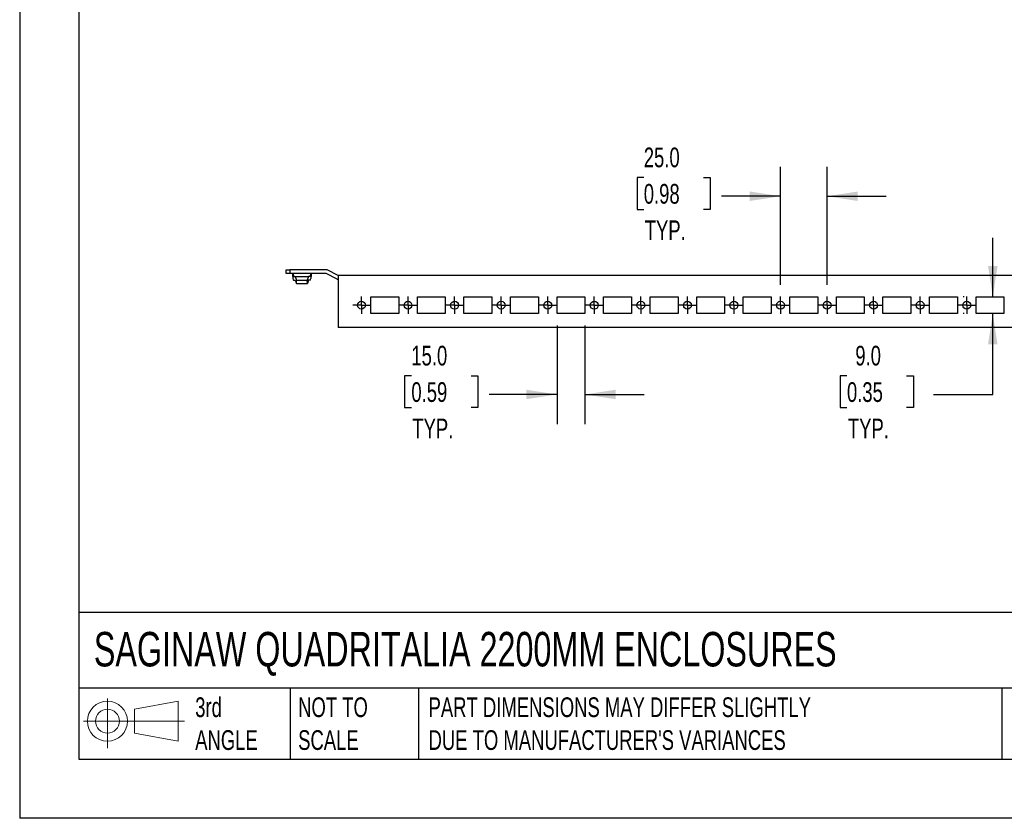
# Model space of a CAD drawing. Header units: millimetres. Extents: x 0 to 1397, y 0 to 1080.
# Tile 1 of 9: x 0 to 529, y 0 to 429. Entities that reach past the tile are written whole.
import ezdxf

# ---------------------------------------------------------------- set-up
doc = ezdxf.new("R2010")
doc.units = ezdxf.units.MM
doc.header["$LTSCALE"] = 5
doc.linetypes.add('CENTERX2', pattern=[20.32, 12.7, -2.54, 2.54, -2.54])
doc.layers.add('CENTER', color=40, linetype='CENTERX2')
doc.layers.add('DIMENSIONS', color=140, linetype='Continuous', lineweight=25)
doc.layers.add('TEXT', color=140, linetype='Continuous', lineweight=25)
doc.styles.add('SLDTEXTSTYLE0', font='TXT', dxfattribs={"width": 0.7})
doc.dimstyles.new('SLDDIMSTYLE4', dxfattribs={"dimtxt": 10.790039, "dimasz": 16.51, "dimexe": 0, "dimexo": 0.0625, "dimgap": 2.69751, "dimtad": 0, "dimtih": 1, "dimtoh": 1, "dimdec": 1, "dimrnd": 1e-09, "dimzin": 4, "dimdsep": 46, "dimtxsty": 'SLDTEXTSTYLE0', "dimsah": 1, "dimcen": 0.09, "dimadec": 0, "dimazin": 1, "dimtfac": 1, "dimtdec": 1, "dimtmove": 0, "dimatfit": 0, "dimfxl": 0, "dimfrac": 2, "dimtolj": 1, "dimtzin": 12, "dimarcsym": 0})

# ---------------------------------------------------------------- blocks, each defined once
blk = doc.blocks.new('Block11')
at = {"color": 7, "linetype": 'Continuous', "lineweight": 18}
for p, q in [((12.94, 26.55), (12.94, 0)), ((27.4, 20.84), (50.88, 25.16)), ((50.88, 25.16), (50.88, 3.66)), ((27.4, 7.98), (27.4, 20.84)), ((0, 14.41), (54.37, 14.41)), ((27.4, 7.98), (50.88, 3.66))]:
    blk.add_line(p, q, dxfattribs=at)
for radius in [10.75, 6.43]:
    blk.add_circle((12.94, 14.41), radius, dxfattribs=at)
blk = doc.blocks.new('Block12')
at = {"color": 7, "linetype": 'Continuous'}
blk.add_blockref('Block11', (0, 0), dxfattribs=at)
blk = doc.blocks.new('_D_14')
at = {"layer": 'DIMENSIONS'}
for p, q in [((522.5, 280.13), (522.5, 311.88)), ((507.17, 280.13), (506.63, 280.13)), ((507.17, 271.13), (506.63, 271.13)), ((522.5, 227.68), (522.5, 271.13)), ((444.2, 237.77), (440.57, 237.77)), ((440.57, 237.77), (440.57, 220.62)), ((476.26, 237.77), (479.88, 237.77)), ((479.88, 237.77), (479.88, 220.62)), ((490.75, 227.68), (522.5, 227.68)), ((440.57, 220.62), (444.2, 220.62)), ((479.88, 220.62), (476.26, 220.62))]:
    blk.add_line(p, q, dxfattribs=at)
for points in [[(522.5, 280.13), (525.04, 296.64), (519.96, 296.64)], [(522.5, 271.13), (519.96, 254.62), (525.04, 254.62)]]:
    blk.add_solid(points, dxfattribs=at)
at = {"layer": 'DIMENSIONS', "char_height": 10.583, "attachment_point": 1, "style": 'SLDTEXTSTYLE0'}
for s, insert in [('9.0', (448.68, 253.83)), ('0.35', (444.2, 234.26)), ('TYP.', (444.72, 214.7))]:
    blk.add_mtext(s, dxfattribs=dict(at, insert=insert))
blk = doc.blocks.new('_D_15')
at = {"layer": 'DIMENSIONS'}
for p, q in [((408.52, 286.64), (408.52, 350.03)), ((433.52, 286.64), (433.52, 350.03)), ((335.1, 344.25), (331.47, 344.25)), ((331.47, 344.25), (331.47, 327.1)), ((367.16, 344.25), (370.78, 344.25)), ((370.78, 344.25), (370.78, 327.1)), ((408.52, 334.16), (376.82, 334.16)), ((433.52, 334.16), (465.27, 334.16)), ((331.47, 327.1), (335.1, 327.1)), ((370.78, 327.1), (367.16, 327.1))]:
    blk.add_line(p, q, dxfattribs=at)
for points in [[(408.52, 334.16), (392.01, 336.7), (392.01, 331.62)], [(433.52, 334.16), (450.03, 331.62), (450.03, 336.7)]]:
    blk.add_solid(points, dxfattribs=at)
at = {"layer": 'DIMENSIONS', "char_height": 10.583, "attachment_point": 1, "style": 'SLDTEXTSTYLE0'}
for s, insert in [('25.0', (335.1, 360.31)), ('0.98', (335.1, 340.75)), ('TYP.', (335.62, 321.18))]:
    blk.add_mtext(s, dxfattribs=dict(at, insert=insert))
blk = doc.blocks.new('_D_16')
at = {"layer": 'DIMENSIONS'}
for p, q in [((288.52, 264.78), (288.52, 211.8)), ((303.52, 264.78), (303.52, 211.8)), ((210.31, 237.77), (206.69, 237.77)), ((206.69, 237.77), (206.69, 220.62)), ((242.38, 237.77), (246, 237.77)), ((246, 237.77), (246, 220.62)), ((288.52, 227.68), (252.04, 227.68)), ((303.52, 227.68), (335.27, 227.68)), ((206.69, 220.62), (210.31, 220.62)), ((246, 220.62), (242.38, 220.62))]:
    blk.add_line(p, q, dxfattribs=at)
for points in [[(288.52, 227.68), (272.01, 230.22), (272.01, 225.14)], [(303.52, 227.68), (320.03, 225.14), (320.03, 230.22)]]:
    blk.add_solid(points, dxfattribs=at)
at = {"layer": 'DIMENSIONS', "char_height": 10.583, "attachment_point": 1, "style": 'SLDTEXTSTYLE0'}
for s, insert in [('15.0', (210.31, 253.83)), ('0.59', (210.31, 234.26)), ('TYP.', (210.83, 214.7))]:
    blk.add_mtext(s, dxfattribs=dict(at, insert=insert))
blk = doc.blocks.new('SW_CENTERMARKSYMBOL_88')
at = {"layer": 'CENTER', "color": 0}
for p, q in [((-2.54, 0), (-4.665, 0)), ((0, 0), (-2.54, 0)), ((0, 2.54), (0, 4.665)), ((0, 0), (0, 2.54)), ((0, 0), (0, -2.54)), ((0, 0), (2.54, 0)), ((2.54, 0), (4.665, 0)), ((0, -2.54), (0, -4.665))]:
    blk.add_line(p, q, dxfattribs=at)
blk = doc.blocks.new('SW_CENTERMARKSYMBOL_89')
at = {"layer": 'CENTER', "color": 0}
for p, q in [((-2.54, 0), (-4.665, 0)), ((0, 0), (-2.54, 0)), ((0, 2.54), (0, 4.665)), ((0, 0), (0, 2.54)), ((0, 0), (0, -2.54)), ((0, 0), (2.54, 0)), ((2.54, 0), (4.665, 0)), ((0, -2.54), (0, -4.665))]:
    blk.add_line(p, q, dxfattribs=at)
blk = doc.blocks.new('SW_CENTERMARKSYMBOL_90')
at = {"layer": 'CENTER', "color": 0}
for p, q in [((-2.54, 0), (-4.665, 0)), ((0, 0), (-2.54, 0)), ((0, 2.54), (0, 4.665)), ((0, 0), (0, 2.54)), ((0, 0), (0, -2.54)), ((0, 0), (2.54, 0)), ((2.54, 0), (4.665, 0)), ((0, -2.54), (0, -4.665))]:
    blk.add_line(p, q, dxfattribs=at)
blk = doc.blocks.new('SW_CENTERMARKSYMBOL_91')
at = {"layer": 'CENTER', "color": 0}
for p, q in [((-2.54, 0), (-4.665, 0)), ((0, 0), (-2.54, 0)), ((0, 2.54), (0, 4.665)), ((0, 0), (0, 2.54)), ((0, 0), (0, -2.54)), ((0, 0), (2.54, 0)), ((2.54, 0), (4.665, 0)), ((0, -2.54), (0, -4.665))]:
    blk.add_line(p, q, dxfattribs=at)
blk = doc.blocks.new('SW_CENTERMARKSYMBOL_92')
at = {"layer": 'CENTER', "color": 0}
for p, q in [((-2.54, 0), (-4.665, 0)), ((0, 0), (-2.54, 0)), ((0, 2.54), (0, 4.665)), ((0, 0), (0, 2.54)), ((0, 0), (0, -2.54)), ((0, 0), (2.54, 0)), ((2.54, 0), (4.665, 0)), ((0, -2.54), (0, -4.665))]:
    blk.add_line(p, q, dxfattribs=at)
blk = doc.blocks.new('SW_CENTERMARKSYMBOL_93')
at = {"layer": 'CENTER', "color": 0}
for p, q in [((-2.54, 0), (-4.665, 0)), ((0, 0), (-2.54, 0)), ((0, 2.54), (0, 4.665)), ((0, 0), (0, 2.54)), ((0, 0), (0, -2.54)), ((0, 0), (2.54, 0)), ((2.54, 0), (4.665, 0)), ((0, -2.54), (0, -4.665))]:
    blk.add_line(p, q, dxfattribs=at)
blk = doc.blocks.new('SW_CENTERMARKSYMBOL_94')
at = {"layer": 'CENTER', "color": 0}
for p, q in [((-2.54, 0), (-4.665, 0)), ((0, 0), (-2.54, 0)), ((0, 2.54), (0, 4.665)), ((0, 0), (0, 2.54)), ((0, 0), (0, -2.54)), ((0, 0), (2.54, 0)), ((2.54, 0), (4.665, 0)), ((0, -2.54), (0, -4.665))]:
    blk.add_line(p, q, dxfattribs=at)
blk = doc.blocks.new('SW_CENTERMARKSYMBOL_95')
at = {"layer": 'CENTER', "color": 0}
for p, q in [((-2.54, 0), (-4.665, 0)), ((0, 0), (-2.54, 0)), ((0, 2.54), (0, 4.665)), ((0, 0), (0, 2.54)), ((0, 0), (0, -2.54)), ((0, 0), (2.54, 0)), ((2.54, 0), (4.665, 0)), ((0, -2.54), (0, -4.665))]:
    blk.add_line(p, q, dxfattribs=at)
blk = doc.blocks.new('SW_CENTERMARKSYMBOL_96')
at = {"layer": 'CENTER', "color": 0}
for p, q in [((-2.54, 0), (-4.665, 0)), ((0, 0), (-2.54, 0)), ((0, 2.54), (0, 4.665)), ((0, 0), (0, 2.54)), ((0, 0), (0, -2.54)), ((0, 0), (2.54, 0)), ((2.54, 0), (4.665, 0)), ((0, -2.54), (0, -4.665))]:
    blk.add_line(p, q, dxfattribs=at)
blk = doc.blocks.new('SW_CENTERMARKSYMBOL_97')
at = {"layer": 'CENTER', "color": 0}
for p, q in [((-2.54, 0), (-4.665, 0)), ((0, 0), (-2.54, 0)), ((0, 2.54), (0, 4.665)), ((0, 0), (0, 2.54)), ((0, 0), (0, -2.54)), ((0, 0), (2.54, 0)), ((2.54, 0), (4.665, 0)), ((0, -2.54), (0, -4.665))]:
    blk.add_line(p, q, dxfattribs=at)
blk = doc.blocks.new('SW_CENTERMARKSYMBOL_98')
at = {"layer": 'CENTER', "color": 0}
for p, q in [((-2.54, 0), (-4.665, 0)), ((0, 0), (-2.54, 0)), ((0, 2.54), (0, 4.665)), ((0, 0), (0, 2.54)), ((0, 0), (0, -2.54)), ((0, 0), (2.54, 0)), ((2.54, 0), (4.665, 0)), ((0, -2.54), (0, -4.665))]:
    blk.add_line(p, q, dxfattribs=at)
blk = doc.blocks.new('SW_CENTERMARKSYMBOL_99')
at = {"layer": 'CENTER', "color": 0}
for p, q in [((-2.54, 0), (-4.665, 0)), ((0, 0), (-2.54, 0)), ((0, 2.54), (0, 4.665)), ((0, 0), (0, 2.54)), ((0, 0), (0, -2.54)), ((0, 0), (2.54, 0)), ((2.54, 0), (4.665, 0)), ((0, -2.54), (0, -4.665))]:
    blk.add_line(p, q, dxfattribs=at)
blk = doc.blocks.new('SW_CENTERMARKSYMBOL_100')
at = {"layer": 'CENTER', "color": 0}
for p, q in [((-2.54, 0), (-4.665, 0)), ((0, 0), (-2.54, 0)), ((0, 2.54), (0, 4.665)), ((0, 0), (0, 2.54)), ((0, 0), (0, -2.54)), ((0, 0), (2.54, 0)), ((2.54, 0), (4.665, 0)), ((0, -2.54), (0, -4.665))]:
    blk.add_line(p, q, dxfattribs=at)
blk = doc.blocks.new('SW_CENTERMARKSYMBOL_101')
at = {"layer": 'CENTER', "color": 0}
for p, q in [((-2.54, 0), (-4.665, 0)), ((0, 0), (-2.54, 0)), ((0, 2.54), (0, 4.665)), ((0, 0), (0, 2.54)), ((0, 0), (0, -2.54)), ((0, 0), (2.54, 0)), ((2.54, 0), (4.665, 0)), ((0, -2.54), (0, -4.665))]:
    blk.add_line(p, q, dxfattribs=at)

msp = doc.modelspace()

# ---------------------------------------------------------------- linework, layer by layer
at = {"color": 7, "linetype": 'Continuous'}
for p in [(0.01, 1079.51), (1397.01, 0.01)]:
    msp.add_line(p, (0.01, 0.01), dxfattribs=at)
for p, q in [((143.02, 292.63), (143.02, 294.63)), ((143.02, 294.63), (145.02, 294.63)), ((145.02, 292.63), (143.02, 292.63)), ((145.02, 294.63), (145.02, 292.63)), ((165.02, 294.63), (145.02, 294.63)), ((164.55, 292.63), (145.02, 292.63)), ((146.52, 292.63), (146.52, 291.86)), ((146.52, 291.86), (146.72, 290.01)), ((146.86, 292.63), (147.03, 291.01)), ((147.03, 291.01), (147.99, 291.01)), ((147.99, 291.01), (148.72, 289.13)), ((147.99, 291.01), (155.05, 291.01)), ((155.05, 291.01), (154.32, 289.13)), ((156.01, 291.01), (155.05, 291.01)), ((156.18, 292.63), (156.01, 291.01)), ((156.52, 291.86), (156.32, 290.01)), ((156.52, 292.63), (156.52, 291.86)), ((170.55, 289.63), (164.55, 292.63)), ((171.02, 291.63), (165.02, 294.63)), ((871.02, 291.63), (171.02, 291.63)), ((171.02, 291.63), (171.02, 263.63)), ((171.02, 291.63), (171.02, 291.63)), ((147.03, 289.01), (147.91, 289.01)), ((147.91, 289.01), (148.56, 287.31)), ((148.56, 287.31), (148.72, 289.13)), ((148.56, 287.31), (154.48, 287.31)), ((148.72, 289.13), (154.32, 289.13)), ((154.48, 287.31), (154.32, 289.13)), ((155.13, 289.01), (154.48, 287.31)), ((156.01, 289.01), (155.13, 289.01)), ((170.55, 289.63), (171.02, 289.63)), ((188.52, 271.13), (188.52, 280.13)), ((188.52, 280.13), (203.52, 280.13)), ((203.52, 280.13), (203.52, 271.13)), ((213.52, 271.13), (213.52, 280.13)), ((213.52, 280.13), (228.52, 280.13)), ((228.52, 280.13), (228.52, 271.13)), ((238.52, 271.13), (238.52, 280.13)), ((238.52, 280.13), (253.52, 280.13)), ((253.52, 280.13), (253.52, 271.13)), ((263.52, 271.13), (263.52, 280.13)), ((263.52, 280.13), (278.52, 280.13)), ((278.52, 280.13), (278.52, 271.13)), ((288.52, 271.13), (288.52, 280.13)), ((288.52, 280.13), (303.52, 280.13)), ((303.52, 280.13), (303.52, 271.13)), ((313.52, 271.13), (313.52, 280.13)), ((313.52, 280.13), (328.52, 280.13)), ((328.52, 280.13), (328.52, 271.13)), ((338.52, 271.13), (338.52, 280.13)), ((338.52, 280.13), (353.52, 280.13)), ((353.52, 280.13), (353.52, 271.13)), ((363.52, 271.13), (363.52, 280.13)), ((363.52, 280.13), (378.52, 280.13)), ((378.52, 280.13), (378.52, 271.13)), ((388.52, 271.13), (388.52, 280.13)), ((388.52, 280.13), (403.52, 280.13)), ((403.52, 280.13), (403.52, 271.13)), ((413.52, 271.13), (413.52, 280.13)), ((413.52, 280.13), (428.52, 280.13)), ((428.52, 280.13), (428.52, 271.13)), ((438.52, 271.13), (438.52, 280.13)), ((438.52, 280.13), (453.52, 280.13)), ((453.52, 280.13), (453.52, 271.13)), ((463.52, 271.13), (463.52, 280.13)), ((463.52, 280.13), (478.52, 280.13)), ((478.52, 280.13), (478.52, 271.13)), ((488.52, 271.13), (488.52, 280.13)), ((488.52, 280.13), (503.52, 280.13)), ((503.52, 280.13), (503.52, 271.13)), ((513.52, 280.13), (528.52, 280.13)), ((513.52, 271.13), (513.52, 280.13)), ((528.52, 280.13), (528.52, 271.13)), ((203.52, 271.13), (188.52, 271.13)), ((228.52, 271.13), (213.52, 271.13)), ((253.52, 271.13), (238.52, 271.13)), ((278.52, 271.13), (263.52, 271.13)), ((303.52, 271.13), (288.52, 271.13)), ((328.52, 271.13), (313.52, 271.13)), ((353.52, 271.13), (338.52, 271.13)), ((378.52, 271.13), (363.52, 271.13)), ((403.52, 271.13), (388.52, 271.13)), ((428.52, 271.13), (413.52, 271.13)), ((453.52, 271.13), (438.52, 271.13)), ((478.52, 271.13), (463.52, 271.13)), ((503.52, 271.13), (488.52, 271.13)), ((528.52, 271.13), (513.52, 271.13)), ((871.02, 263.63), (171.02, 263.63))]:
    msp.add_line(p, q)
for centre, radius in [((183.52, 275.63), 2.12), ((208.52, 275.63), 2.12), ((233.52, 275.63), 2.13), ((258.52, 275.63), 2.12), ((283.52, 275.63), 2.12), ((308.52, 275.63), 2.13), ((333.52, 275.63), 2.12), ((358.52, 275.63), 2.12), ((383.52, 275.63), 2.13), ((408.52, 275.63), 2.13), ((433.52, 275.63), 2.12), ((458.52, 275.63), 2.12), ((483.52, 275.63), 2.13), ((508.52, 275.63), 2.12)]:
    msp.add_circle(centre, radius)
for centre, start_param, end_param in [((147.03, 291.01), 2.094395, 3.141593), ((156.01, 291.01), 3.141593, 4.18879)]:
    msp.add_ellipse(centre, major_axis=(0, 2), ratio=0.181237, start_param=start_param, end_param=end_param)
at = {"layer": 'TEXT'}
for p, q in [((31.75, 1047.75), (31.75, 31.75)), ((1365.25, 110.63), (31.75, 110.63)), ((1365.25, 69.85), (31.75, 69.85)), ((145.22, 69.85), (145.22, 31.75)), ((214.19, 69.85), (214.19, 31.75)), ((527.42, 69.85), (527.42, 31.75)), ((31.75, 31.75), (1365.25, 31.75))]:
    msp.add_line(p, q, dxfattribs=at)

# ---------------------------------------------------------------- block references
at = {"layer": 'CENTER'}
for name, p in [('SW_CENTERMARKSYMBOL_88', (183.52, 275.63)), ('SW_CENTERMARKSYMBOL_89', (208.52, 275.63)), ('SW_CENTERMARKSYMBOL_90', (233.52, 275.63)), ('SW_CENTERMARKSYMBOL_91', (258.52, 275.63)), ('SW_CENTERMARKSYMBOL_92', (283.52, 275.63)), ('SW_CENTERMARKSYMBOL_93', (308.52, 275.63)), ('SW_CENTERMARKSYMBOL_94', (333.52, 275.63)), ('SW_CENTERMARKSYMBOL_95', (358.52, 275.63)), ('SW_CENTERMARKSYMBOL_96', (383.52, 275.63)), ('SW_CENTERMARKSYMBOL_97', (408.52, 275.63)), ('SW_CENTERMARKSYMBOL_98', (433.52, 275.63)), ('SW_CENTERMARKSYMBOL_99', (458.52, 275.63)), ('SW_CENTERMARKSYMBOL_100', (483.52, 275.63)), ('SW_CENTERMARKSYMBOL_101', (508.52, 275.63))]:
    msp.add_blockref(name, p, dxfattribs=at)
at = {"layer": 'TEXT'}
msp.add_blockref('Block12', (34.19, 37.77), dxfattribs=at)

# ---------------------------------------------------------------- texts
at = {"layer": 'TEXT', "attachment_point": 1, "style": 'SLDTEXTSTYLE0'}
for s, insert, char_height in [('SAGINAW QUADRITALIA 2200MM ENCLOSURES', (39.83, 100.12), 18.5208), ('3rd^JANGLE', (94.25, 64.98), 10.583), ('NOT TO^JSCALE', (149.53, 64.98), 10.5833), ("PART DIMENSIONS MAY DIFFER SLIGHTLY ^JDUE TO MANUFACTURER'S VARIANCES", (219.56, 64.98), 10.5833)]:
    msp.add_mtext(s, dxfattribs=dict(at, insert=insert, char_height=char_height))

# ---------------------------------------------------------------- dimensions: what is measured, and where the dimension line sits
at = {"layer": 'DIMENSIONS'}
for base, p1, p2, picture, middle in [((408.52, 334.16), (433.52, 280.29), (408.52, 280.29), '_D_15', (351.13, 334.16)), ((288.52, 227.68), (303.52, 271.13), (288.52, 271.13), '_D_16', (226.34, 227.68))]:
    dim = msp.add_linear_dim(base=base, p1=p1, p2=p2, text='<>\\PTYP.', dimstyle='SLDDIMSTYLE4', dxfattribs=at)
    dim.commit()
    dim.dimension.update_dxf_attribs({"geometry": picture, "text_midpoint": middle, "dimtype": 160})
dim = msp.add_linear_dim(base=(522.5, 271.13), p1=(528.52, 280.13), p2=(528.52, 271.13), angle=90, text='<>\\PTYP.', dimstyle='SLDDIMSTYLE4', dxfattribs=at)
dim.commit()
dim.dimension.update_dxf_attribs({"geometry": '_D_14', "text_midpoint": (522.5, 227.68), "dimtype": 160})

doc.saveas('drawing.dxf')
